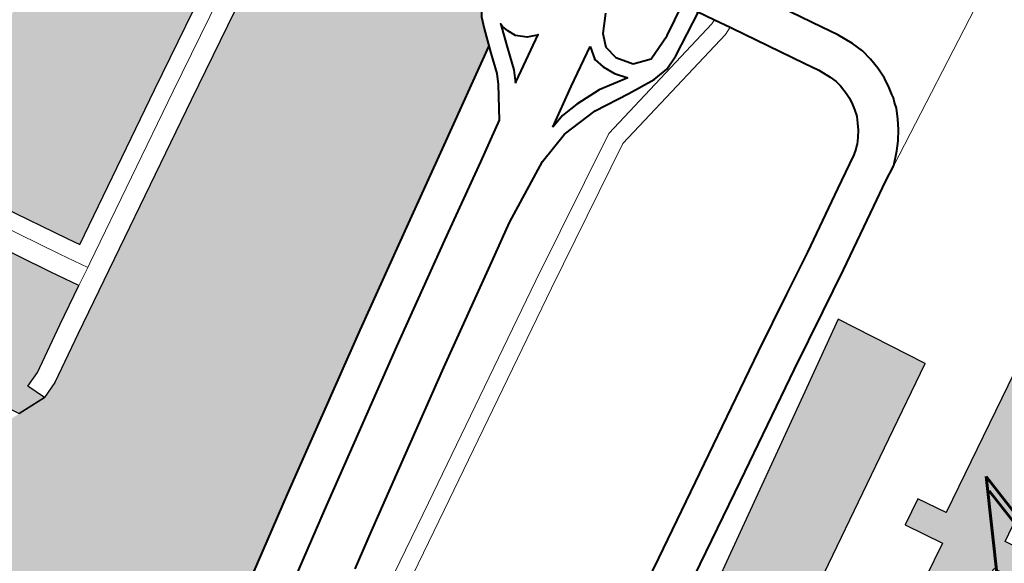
# Model space of a CAD drawing. Header units: metres. Extents: x 148316 to 148653, y 486436 to 486744.
# Tile 60 of 110: x 148546.18 to 148549.61, y 486711.07 to 486712.96. Entities that reach past the tile are written whole.
import ezdxf

# ---------------------------------------------------------------- set-up
doc = ezdxf.new("R2010")
doc.units = ezdxf.units.M
doc.header["$MEASUREMENT"] = 0
for name, color, linetype, lineweight in [('WVB-pen-brm-dik 018', 6, 'Continuous', 13), ('WVB-pen-dik 035', 1, 'Continuous', 40), ('WVB-raster-20%', 254, 'Continuous', 30), ('WVB-raster-60%', 253, 'Continuous', 30), ('WVB-tekst-dik 035', 1, 'Continuous', 40)]:
    doc.layers.add(name, color=color, linetype=linetype, lineweight=lineweight)
doc.styles.add('1 200   cursief   0.18', font='ITALICS.shx', dxfattribs={"height": 0.36})

# ---------------------------------------------------------------- blocks, each defined once
blk = doc.blocks.new('INZET')
at = {"layer": 'WVB-raster-20%', "extrusion": (0, 0, -1)}
for points in [[(0.119798, -0.09289), (0.117177, -0.091454), (0.112537, -0.088929), (0.112563, -0.088883), (0.112637, -0.088739), (0.112689, -0.088616), (0.112745, -0.088451), (0.112809, -0.088251), (0.112836, -0.088109), (0.112868, -0.087923), (0.112873, -0.087799), (0.112882, -0.087623), (0.112875, -0.087424), (0.112861, -0.087199), (0.112827, -0.087001), (0.11281, -0.08691), (0.112776, -0.086766), (0.112742, -0.086659), (0.112689, -0.086478), (0.112596, -0.086203), (0.112166, -0.084888), (0.112116, -0.084751), (0.112075, -0.084638), (0.111804, -0.083896), (0.111589, -0.083243), (0.111436, -0.082764), (0.111296, -0.082374), (0.111276, -0.082289), (0.111332, -0.082282), (0.111486, -0.082257), (0.111683, -0.082208), (0.112271, -0.082007), (0.112691, -0.081864), (0.112694, -0.081862), (0.114337, -0.086697), (0.118527, -0.08899), (0.121101, -0.090399), (0.12064, -0.091241), (0.120584, -0.091371), (0.120556, -0.091471), (0.120536, -0.091523), (0.120509, -0.091586), (0.119916, -0.092678)], [(0.11701, -0.10861), (0.115467, -0.10778), (0.115944, -0.106921), (0.113329, -0.105481), (0.11029, -0.103808), (0.109014, -0.103105), (0.109802, -0.101598), (0.111081, -0.102334), (0.114111, -0.104077), (0.116293, -0.105332), (0.116407, -0.105437), (0.1165, -0.105537), (0.117223, -0.106648), (0.117362, -0.106979), (0.117472, -0.107311), (0.117504, -0.107408), (0.117545, -0.107614)]]:
    blk.add_hatch(color=256, dxfattribs=at).paths.add_polyline_path(points)
at = {"layer": 'WVB-raster-20%'}
blk.add_hatch(color=256, dxfattribs=at).paths.add_polyline_path([(-0.114143, -0.108313), (-0.114302, -0.107476), (-0.114152, -0.107139), (-0.113965, -0.106943), (-0.113232, -0.106379), (-0.112891, -0.106497), (-0.112357, -0.106792), (-0.110586, -0.105826), (-0.11093, -0.10519), (-0.110485, -0.104949), (-0.110224, -0.105433), (-0.107849, -0.104134), (-0.107319, -0.105126), (-0.109682, -0.106438), (-0.109503, -0.106768), (-0.109947, -0.107009), (-0.110111, -0.106706), (-0.111974, -0.107708), (-0.111903, -0.107913), (-0.112545, -0.108081), (-0.112986, -0.108177), (-0.113674, -0.108272)])
at = {"layer": 'WVB-raster-60%', "ltscale": 0.5, "extrusion": (0, 0, -1)}
blk.add_hatch(color=256, dxfattribs=at).paths.add_polyline_path([(0.122486, -0.100404), (0.12159, -0.099864), (0.119378, -0.098525), (0.116693, -0.096928), (0.114935, -0.095906), (0.113636, -0.095155), (0.111993, -0.094198), (0.111888, -0.093906), (0.111805, -0.093718), (0.111693, -0.093564), (0.111597, -0.093477), (0.111501, -0.093412), (0.110411, -0.092801), (0.110411, -0.0928), (0.110511, -0.092623), (0.111091, -0.091562), (0.111139, -0.091474), (0.111211, -0.091342), (0.111768, -0.090313), (0.111825, -0.09021), (0.112221, -0.089497), (0.11676, -0.091968), (0.120722, -0.094137), (0.121543, -0.094595), (0.12184, -0.094705), (0.122361, -0.094679), (0.124532, -0.09457), (0.124549, -0.094792), (0.124578, -0.095161), (0.124598, -0.095535), (0.124659, -0.09662), (0.124675, -0.097068), (0.124664, -0.097394), (0.12462, -0.097877), (0.124573, -0.098135), (0.124509, -0.09837), (0.124394, -0.098747), (0.124082, -0.099222), (0.123815, -0.099538), (0.123373, -0.099941), (0.122851, -0.100274)])
at = {"layer": 'WVB-raster-60%', "extrusion": (0, 0, -1)}
blk.add_hatch(color=256, dxfattribs=at).paths.add_polyline_path([(0.12184, -0.094705), (0.121962, -0.094377), (0.121689, -0.094276), (0.120891, -0.09383), (0.120222, -0.093464), (0.120485, -0.092991), (0.121092, -0.091873), (0.121138, -0.091771), (0.121175, -0.091673), (0.121198, -0.091588), (0.121225, -0.091527), (0.121816, -0.090448), (0.12185, -0.090386), (0.122378, -0.090734), (0.122695, -0.090941), (0.123075, -0.091111), (0.12331, -0.091169), (0.123471, -0.091199), (0.12362, -0.091217), (0.123884, -0.091221), (0.123897, -0.091742), (0.122361, -0.094679)])
at = {"layer": 'WVB-pen-brm-dik 018'}
for p, q in [((-0.112537, -0.088929), (-0.117177, -0.091454)), ((-0.116928, -0.09166), (-0.112391, -0.089191)), ((-0.112391, -0.089191), (-0.116928, -0.09166)), ((-0.11676, -0.091968), (-0.112221, -0.089497)), ((-0.117177, -0.091454), (-0.119798, -0.09289)), ((-0.119916, -0.092678), (-0.120509, -0.091586)), ((-0.120778, -0.091718), (-0.120178, -0.092823)), ((-0.120178, -0.092823), (-0.120778, -0.091718)), ((-0.119845, -0.093258), (-0.116928, -0.09166)), ((-0.116928, -0.09166), (-0.119845, -0.093258)), ((-0.121092, -0.091873), (-0.120485, -0.092991)), ((-0.120722, -0.094137), (-0.11676, -0.091968)), ((-0.120178, -0.092823), (-0.119915, -0.093296)), ((-0.119915, -0.093296), (-0.120178, -0.092823)), ((-0.119798, -0.09289), (-0.119916, -0.092678)), ((-0.120485, -0.092991), (-0.120222, -0.093464)), ((-0.119915, -0.093296), (-0.120222, -0.093464)), ((-0.120222, -0.093464), (-0.119915, -0.093296)), ((-0.119915, -0.093296), (-0.119845, -0.093258)), ((-0.119845, -0.093258), (-0.119915, -0.093296)), ((-0.120222, -0.093464), (-0.120891, -0.09383)), ((-0.120891, -0.09383), (-0.121689, -0.094276)), ((-0.121543, -0.094595), (-0.120722, -0.094137)), ((-0.121689, -0.094276), (-0.121962, -0.094377)), ((-0.121962, -0.094377), (-0.12184, -0.094705)), ((-0.12184, -0.094705), (-0.121543, -0.094595)), ((-0.108531, -0.096107), (-0.109294, -0.094722)), ((-0.110566, -0.095228), (-0.111239, -0.09561)), ((-0.111239, -0.09561), (-0.111908, -0.096)), ((-0.108612, -0.096138), (-0.111182, -0.096653)), ((-0.111182, -0.096653), (-0.108612, -0.096138)), ((-0.108531, -0.096107), (-0.108612, -0.096138)), ((-0.108612, -0.096138), (-0.108531, -0.096107)), ((-0.108385, -0.096372), (-0.108531, -0.096107)), ((-0.107665, -0.09623), (-0.107086, -0.097292)), ((-0.111079, -0.096938), (-0.108528, -0.096427)), ((-0.108528, -0.096427), (-0.111079, -0.096938)), ((-0.108528, -0.096427), (-0.108385, -0.096372)), ((-0.108385, -0.096372), (-0.108528, -0.096427)), ((-0.108366, -0.096405), (-0.108385, -0.096372)), ((-0.107701, -0.097627), (-0.108366, -0.096405)), ((-0.111182, -0.096653), (-0.113696, -0.098005)), ((-0.113696, -0.098005), (-0.111182, -0.096653)), ((-0.113483, -0.096915), (-0.114132, -0.09729)), ((-0.113553, -0.098269), (-0.111079, -0.096938)), ((-0.111079, -0.096938), (-0.113553, -0.098269)), ((-0.114132, -0.09729), (-0.115882, -0.098307)), ((-0.107086, -0.097292), (-0.106936, -0.097566)), ((-0.107565, -0.097875), (-0.107701, -0.097627)), ((-0.106936, -0.097566), (-0.106818, -0.097836)), ((-0.107473, -0.098086), (-0.107565, -0.097875)), ((-0.106818, -0.097836), (-0.10675, -0.098043)), ((-0.113696, -0.098005), (-0.117459, -0.100072)), ((-0.117459, -0.100072), (-0.113696, -0.098005)), ((-0.107432, -0.098209), (-0.107473, -0.098086)), ((-0.107465, -0.099981), (-0.103848, -0.098117)), ((-0.103848, -0.098117), (-0.107465, -0.099981)), ((-0.10675, -0.098043), (-0.106719, -0.098237)), ((-0.115882, -0.098307), (-0.118555, -0.099897)), ((-0.117315, -0.100335), (-0.113553, -0.098269)), ((-0.113553, -0.098269), (-0.117315, -0.100335)), ((-0.107415, -0.098312), (-0.107432, -0.098209)), ((-0.107406, -0.098477), (-0.107415, -0.098312)), ((-0.106719, -0.098237), (-0.106707, -0.098438)), ((-0.107413, -0.098579), (-0.107406, -0.098477)), ((-0.106707, -0.098438), (-0.106715, -0.098647)), ((-0.107431, -0.0987), (-0.107413, -0.098579)), ((-0.106715, -0.098647), (-0.106744, -0.098836)), ((-0.107477, -0.098873), (-0.107462, -0.098826)), ((-0.107462, -0.098826), (-0.107453, -0.098792)), ((-0.107453, -0.098792), (-0.107431, -0.0987)), ((-0.107547, -0.099015), (-0.107491, -0.098914)), ((-0.107491, -0.098914), (-0.107477, -0.098873)), ((-0.106773, -0.098956), (-0.106788, -0.09902)), ((-0.106744, -0.098836), (-0.106773, -0.098956)), ((-0.107688, -0.099221), (-0.107611, -0.099121)), ((-0.107611, -0.099121), (-0.107547, -0.099015)), ((-0.106814, -0.099095), (-0.106847, -0.099196)), ((-0.106788, -0.09902), (-0.106814, -0.099095)), ((-0.107836, -0.09937), (-0.107777, -0.099315)), ((-0.107777, -0.099315), (-0.10777, -0.099309)), ((-0.10777, -0.099309), (-0.107688, -0.099221)), ((-0.106847, -0.099196), (-0.106941, -0.099366)), ((-0.108494, -0.099744), (-0.108076, -0.099511)), ((-0.108076, -0.099511), (-0.10792, -0.099429)), ((-0.10792, -0.099429), (-0.107836, -0.09937)), ((-0.106941, -0.099366), (-0.107033, -0.099517)), ((-0.107154, -0.099674), (-0.107275, -0.099804)), ((-0.107033, -0.099517), (-0.107154, -0.099674)), ((-0.109562, -0.100339), (-0.108494, -0.099744)), ((-0.107275, -0.099804), (-0.107465, -0.099981)), ((-0.118555, -0.099897), (-0.119165, -0.100267)), ((-0.107465, -0.099981), (-0.107742, -0.100127)), ((-0.117459, -0.100072), (-0.118883, -0.100848)), ((-0.118883, -0.100848), (-0.117459, -0.100072)), ((-0.107742, -0.100127), (-0.108154, -0.100356)), ((-0.118752, -0.101119), (-0.117315, -0.100335)), ((-0.117315, -0.100335), (-0.118752, -0.101119)), ((-0.11028, -0.100725), (-0.109562, -0.100339)), ((-0.108154, -0.100356), (-0.109226, -0.100953)), ((-0.111263, -0.101254), (-0.11028, -0.100725)), ((-0.109226, -0.100953), (-0.109948, -0.101342)), ((-0.11316, -0.102296), (-0.111263, -0.101254)), ((-0.109948, -0.101342), (-0.110929, -0.101869)), ((-0.109802, -0.101598), (-0.111081, -0.102334)), ((-0.109014, -0.103105), (-0.109802, -0.101598)), ((-0.110929, -0.101869), (-0.112823, -0.102909)), ((-0.114763, -0.103175), (-0.11316, -0.102296)), ((-0.111081, -0.102334), (-0.114111, -0.104077)), ((-0.112823, -0.102909), (-0.114427, -0.103789)), ((-0.11029, -0.103808), (-0.109014, -0.103105)), ((-0.11582, -0.103754), (-0.114763, -0.103175)), ((-0.113329, -0.105481), (-0.11029, -0.103808)), ((-0.107849, -0.104134), (-0.110224, -0.105433)), ((-0.110485, -0.104949), (-0.11093, -0.10519)), ((-0.110224, -0.105433), (-0.110485, -0.104949)), ((-0.11093, -0.10519), (-0.110586, -0.105826)), ((-0.110586, -0.105826), (-0.112357, -0.106792))]:
    blk.add_line(p, q, dxfattribs=at)
at = {"layer": 'WVB-pen-dik 035', "ltscale": 0.5}
for p, q in [((-0.110013, -0.094914), (-0.110253, -0.095174)), ((-0.110567, -0.095232), (-0.11063, -0.095461)), ((-0.110253, -0.095174), (-0.110349, -0.095398)), ((-0.110349, -0.095398), (-0.110311, -0.095647)), ((-0.11063, -0.095461), (-0.110585, -0.095654)), ((-0.109361, -0.095851), (-0.10883, -0.095563)), ((-0.110585, -0.095654), (-0.110495, -0.09586)), ((-0.110311, -0.095647), (-0.110131, -0.09591)), ((-0.111336, -0.095912), (-0.111653, -0.095934)), ((-0.110873, -0.095937), (-0.111336, -0.095912)), ((-0.110495, -0.09586), (-0.110344, -0.096055)), ((-0.110131, -0.09591), (-0.109824, -0.09602)), ((-0.109824, -0.09602), (-0.109361, -0.095851)), ((-0.109444, -0.096229), (-0.108681, -0.095835)), ((-0.111653, -0.095934), (-0.111908, -0.096)), ((-0.110344, -0.096055), (-0.110873, -0.095937)), ((-0.112405, -0.096382), (-0.111813, -0.096217)), ((-0.111813, -0.096217), (-0.111144, -0.096195)), ((-0.111144, -0.096195), (-0.110491, -0.096286)), ((-0.109708, -0.096323), (-0.109444, -0.096229)), ((-0.113483, -0.096915), (-0.112405, -0.096382)), ((-0.110491, -0.096286), (-0.109989, -0.096346)), ((-0.109989, -0.096346), (-0.109708, -0.096323))]:
    blk.add_line(p, q, dxfattribs=at)
at = {"layer": 'WVB-pen-dik 035', "flags": 128}
for points in [[(-0.110411, -0.092801), (-0.111501, -0.093412), (-0.111597, -0.093477), (-0.111693, -0.093564), (-0.111805, -0.093718), (-0.111888, -0.093906), (-0.112038, -0.094323), (-0.112159, -0.094671), (-0.112252, -0.094842), (-0.112599, -0.095361)], [(-0.111993, -0.094198), (-0.113636, -0.095155), (-0.114935, -0.095906), (-0.116693, -0.096928), (-0.119378, -0.098525), (-0.12159, -0.099864), (-0.122486, -0.100404)], [(-0.109384, -0.094558), (-0.109294, -0.094722), (-0.108531, -0.096107)], [(-0.111908, -0.096), (-0.111239, -0.09561), (-0.110566, -0.095228)], [(-0.112599, -0.095361), (-0.113285, -0.09576), (-0.114584, -0.096512), (-0.116338, -0.097532), (-0.119018, -0.099125), (-0.121092, -0.10038)], [(-0.108531, -0.096107), (-0.108385, -0.096372)], [(-0.106707, -0.098438), (-0.106719, -0.098237), (-0.10675, -0.098043), (-0.106818, -0.097836), (-0.106936, -0.097566), (-0.107086, -0.097292), (-0.107665, -0.09623)], [(-0.108385, -0.096372), (-0.108366, -0.096405), (-0.107701, -0.097627), (-0.107565, -0.097875), (-0.107473, -0.098086), (-0.107432, -0.098209), (-0.107415, -0.098312), (-0.107406, -0.098477)], [(-0.119165, -0.100267), (-0.118555, -0.099897), (-0.115882, -0.098307), (-0.114132, -0.09729), (-0.113483, -0.096915)], [(-0.107406, -0.098477), (-0.107413, -0.098579), (-0.107431, -0.0987), (-0.107453, -0.098792)], [(-0.106773, -0.098956), (-0.106744, -0.098836), (-0.106715, -0.098647), (-0.106707, -0.098438)], [(-0.107453, -0.098792), (-0.107462, -0.098826), (-0.107477, -0.098873)], [(-0.107477, -0.098873), (-0.107491, -0.098914), (-0.107547, -0.099015), (-0.107611, -0.099121), (-0.107688, -0.099221), (-0.10777, -0.099309), (-0.107777, -0.099315)], [(-0.106814, -0.099095), (-0.106788, -0.09902), (-0.106773, -0.098956)], [(-0.107465, -0.099981), (-0.107275, -0.099804), (-0.107154, -0.099674), (-0.107033, -0.099517), (-0.106941, -0.099366), (-0.106847, -0.099196), (-0.106814, -0.099095)], [(-0.107777, -0.099315), (-0.107836, -0.09937), (-0.10792, -0.099429), (-0.108076, -0.099511), (-0.108494, -0.099744)], [(-0.108494, -0.099744), (-0.109562, -0.100339), (-0.11028, -0.100725)], [(-0.108154, -0.100356), (-0.107742, -0.100127), (-0.107465, -0.099981)], [(-0.109948, -0.101342), (-0.109226, -0.100953), (-0.108154, -0.100356)], [(-0.11028, -0.100725), (-0.111263, -0.101254), (-0.11316, -0.102296), (-0.114763, -0.103175), (-0.11582, -0.103754), (-0.115886, -0.103791)], [(-0.115539, -0.104399), (-0.115478, -0.104365), (-0.114427, -0.103789), (-0.112823, -0.102909), (-0.110929, -0.101869), (-0.109948, -0.101342)]]:
    blk.add_lwpolyline(points, dxfattribs=at)
blk.add_lwpolyline([(-0.111995, -0.094997), (-0.11197, -0.094983), (-0.11118, -0.09454), (-0.1112, -0.094537), (-0.111362, -0.094464), (-0.111509, -0.094322), (-0.111574, -0.094182), (-0.111604, -0.094063), (-0.111605, -0.094006), (-0.11161, -0.094018), (-0.111755, -0.094423), (-0.111883, -0.094793)], close=True, dxfattribs=at)
at = {"layer": 'WVB-pen-dik 035', "ltscale": 0.5}
blk.add_point((-0.11063, -0.095461), dxfattribs=at)
at = {"layer": 'WVB-raster-20%', "flags": 128}
blk.add_lwpolyline([(-0.118527, -0.08899), (-0.121101, -0.090399), (-0.12064, -0.091241), (-0.120584, -0.091371), (-0.120556, -0.091471), (-0.120536, -0.091523), (-0.120509, -0.091586), (-0.119916, -0.092678), (-0.119798, -0.09289), (-0.117177, -0.091454), (-0.112537, -0.088929)], dxfattribs=at)
for points in [[(-0.115944, -0.106921), (-0.113329, -0.105481), (-0.11029, -0.103808), (-0.109014, -0.103105), (-0.109802, -0.101598), (-0.111081, -0.102334), (-0.114111, -0.104077), (-0.116293, -0.105332), (-0.116407, -0.105437), (-0.1165, -0.105537), (-0.117223, -0.106648), (-0.117362, -0.106979), (-0.117472, -0.107311), (-0.117504, -0.107408), (-0.117545, -0.107614), (-0.11701, -0.10861), (-0.115467, -0.10778)], [(-0.109682, -0.106438), (-0.107319, -0.105126), (-0.107849, -0.104134), (-0.110224, -0.105433), (-0.110485, -0.104949), (-0.11093, -0.10519), (-0.110586, -0.105826), (-0.112357, -0.106792), (-0.112891, -0.106497), (-0.113232, -0.106379), (-0.113965, -0.106943), (-0.114152, -0.107139), (-0.114302, -0.107476), (-0.114143, -0.108313), (-0.113674, -0.108272), (-0.112986, -0.108177), (-0.112545, -0.108081), (-0.111903, -0.107913), (-0.111974, -0.107708), (-0.110111, -0.106706), (-0.109947, -0.107009), (-0.109503, -0.106768)]]:
    blk.add_lwpolyline(points, close=True, dxfattribs=at)
at = {"layer": 'WVB-raster-60%', "ltscale": 0.5, "flags": 128}
for points in [[(-0.112221, -0.089497), (-0.11676, -0.091968), (-0.120722, -0.094137), (-0.121543, -0.094595), (-0.12184, -0.094705), (-0.122361, -0.094679)], [(-0.124664, -0.097394), (-0.12462, -0.097877), (-0.124573, -0.098135), (-0.124509, -0.09837), (-0.124394, -0.098747), (-0.124082, -0.099222), (-0.123815, -0.099538), (-0.123373, -0.099941), (-0.122851, -0.100274), (-0.122486, -0.100404), (-0.12159, -0.099864), (-0.119378, -0.098525), (-0.116693, -0.096928), (-0.114935, -0.095906), (-0.113636, -0.095155), (-0.111993, -0.094198), (-0.111888, -0.093906), (-0.111805, -0.093718)]]:
    blk.add_lwpolyline(points, dxfattribs=at)
at = {"layer": 'WVB-raster-60%', "flags": 128}
blk.add_lwpolyline([(-0.120222, -0.093464), (-0.120485, -0.092991), (-0.121092, -0.091873), (-0.121138, -0.091771), (-0.121175, -0.091673), (-0.121198, -0.091588), (-0.121225, -0.091527), (-0.121816, -0.090448), (-0.12185, -0.090386), (-0.122378, -0.090734), (-0.122695, -0.090941), (-0.123075, -0.091111), (-0.12331, -0.091169), (-0.123471, -0.091199), (-0.12362, -0.091217), (-0.123884, -0.091221), (-0.123897, -0.091742), (-0.122361, -0.094679), (-0.12184, -0.094705), (-0.121962, -0.094377), (-0.121689, -0.094276), (-0.120891, -0.09383)], close=True, dxfattribs=at)
at = {"layer": 'WVB-tekst-dik 035', "style": '1 200   cursief   0.18'}
blk.add_text('ALMERE-HAVEN', height=0.0024, dxfattribs=at).set_placement((-0.110631, -0.107726))

msp = doc.modelspace()

# ---------------------------------------------------------------- block references
at = {"layer": 'WVB-raster-60%', "xscale": 200, "yscale": 200, "zscale": 200, "rotation": 35.4407035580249}
msp.add_blockref('INZET', (148555.136, 486741.2042), dxfattribs=at)

doc.saveas('drawing.dxf')
